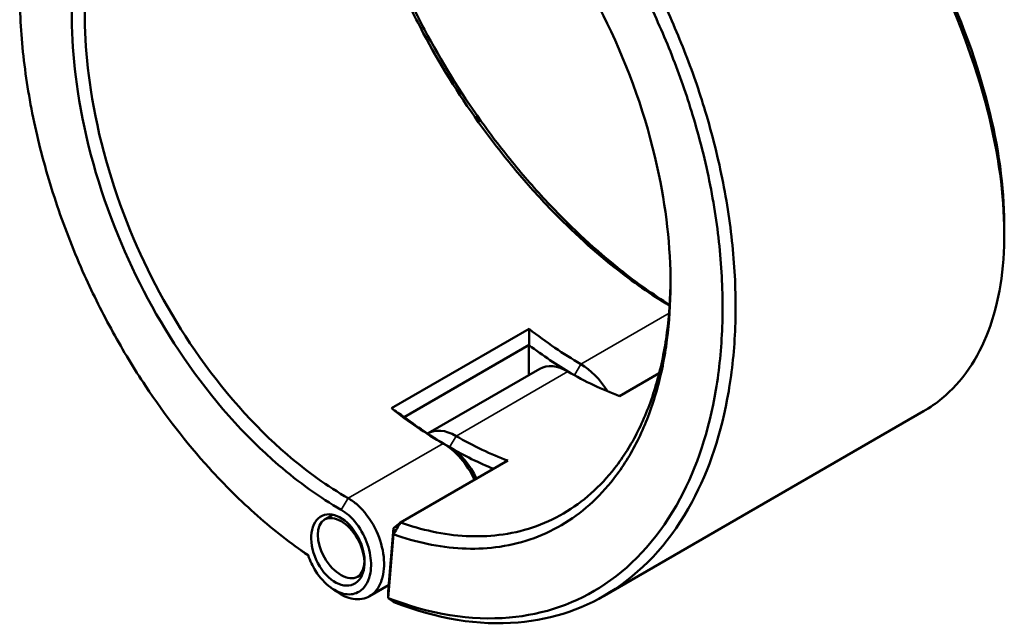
# Model space of a CAD drawing. Header units: millimetres. Extents: x 0 to 898, y 0 to 874.
# Tile 15 of 16: x 614 to 829, y 610 to 742. Entities that reach past the tile are written whole.
import ezdxf

# ---------------------------------------------------------------- set-up
doc = ezdxf.new("R2010")
doc.units = ezdxf.units.MM
doc.layers.add('Visible (ANSI)', color=7, linetype='Continuous', lineweight=50)
doc.layers.add('Visible Narrow (ANSI)', color=7, linetype='Continuous', lineweight=35)

msp = doc.modelspace()

# ---------------------------------------------------------------- linework, layer by layer
at = {"layer": 'Visible (ANSI)'}
for p, q in [((725.455, 674.727), (695.403, 657.377)), ((698.195, 655.474), (725.452, 671.211)), ((725.436, 664.634), (725.436, 671.181)), ((727.821, 666.012), (703.426, 651.927)), ((745.215, 660.053), (753.878, 665.055)), ((811.594, 656.72), (741.853, 616.454)), ((697.376, 632.434), (720.82, 645.969)), ((682.621, 634.142), (680.788, 633.084)), ((695.823, 631.242), (697.376, 632.434)), ((695.823, 631.242), (694.672, 617.349)), ((695.838, 629.876), (695.823, 631.242)), ((694.685, 615.959), (695.838, 629.876)), ((689.097, 621.253), (687.988, 620.613)), ((694.789, 618.766), (690.604, 616.35)), ((694.672, 617.349), (694.685, 615.959))]:
    msp.add_line(p, q, dxfattribs=at)
for centre, major_axis, start_param, end_param in [((736.749, 740.525), (-45, 77.942), 2.177782, 2.3561945), ((735.335, 739.709), (46, -79.674), 5.3450197, 5.4868576), ((733.921, 655.446), (-6.1, 10.566), 5.4977871, 6.2831853), ((736.749, 657.079), (-6.1, 10.566), 4.7604338, 5.4977872), ((733.921, 738.892), (45, -77.942), 5.4977872, 5.6761997), ((706.697, 723.174), (45, -77.942), 5.3193747, 5.4977872), ((708.112, 723.991), (-46, 79.674), 2.2034271, 2.3561945), ((709.526, 641.362), (-6.1, 10.566), 5.4977871, 6.3032905), ((706.697, 639.729), (6.1, -10.566), 1.4345484, 2.3561945), ((709.526, 724.807), (-45, 77.942), 2.3561945, 2.534607), ((708.112, 640.545), (-5.1, 8.833), 4.5492062, 5.4977872), ((708.112, 723.991), (46, -79.674), 5.4977872, 5.645566)]:
    msp.add_ellipse(centre, major_axis=major_axis, ratio=0.5773503, start_param=start_param, end_param=end_param, dxfattribs=at)
for centre, major_axis, ratio in [((683.699, 626.451), (3.405, -7.485), 0.6318214), ((684.388, 626.848), (3.6, -6.235), 0.5773503)]:
    msp.add_ellipse(centre, major_axis=major_axis, ratio=ratio, dxfattribs=at)
for points, knots in [([(677.219, 625.281), (673.451, 627.842), (669.735, 630.736), (662.489, 637.124), (658.958, 640.617), (650.616, 649.835), (645.953, 655.851), (639.169, 666.06), (636.791, 669.983), (632.344, 678.048), (630.275, 682.191), (626.145, 691.373), (624.15, 696.441), (620.68, 706.672), (619.205, 711.836), (616.809, 722.14), (615.888, 727.282), (614.62, 737.426), (614.273, 742.429), (614.218, 747.306), (614.107, 757.06), (615.168, 766.306), (619.859, 784.177), (623.847, 792.503), (633.975, 805.304), (639.955, 809.992), (653.986, 816.121), (662.159, 817.277), (670.743, 816.361)], [-3.0617291, -3.0617291, -3.0617291, -3.0617291, -2.9120311, -2.9120311, -2.7623332, -2.7623332, -2.5445197, -2.5445197, -2.4163941, -2.4163941, -2.2882686, -2.2882686, -2.1375326, -2.1375326, -1.9867966, -1.9867966, -1.8360607, -1.8360607, -1.6853247, -1.6853247, -1.6853247, -1.3838528, -1.3838528, -1.03798, -1.03798, -0.7146722, -0.7146722, -0.3667941, -0.3667941, -0.3667941, -0.3667941]), ([(771.944, 812.046), (780.125, 804.142), (787.934, 795.116), (801.938, 775.81), (808.142, 765.546), (818.717, 744.07), (822.925, 732.847), (827.99, 712.848), (829.209, 703.944), (829.236, 695.849), (829.249, 691.802), (828.966, 687.956), (827.814, 680.754), (826.945, 677.397), (824.641, 671.25), (823.206, 668.458), (819.802, 663.504), (817.834, 661.34), (814.357, 658.472), (813.013, 657.539), (811.594, 656.72)], [-2.7717693, -2.7717693, -2.7717693, -2.7717693, -2.446457, -2.446457, -2.1231586, -2.1231586, -1.7773097, -1.7773097, -1.4758255, -1.4758255, -1.4758255, -1.3250834, -1.3250834, -1.1743413, -1.1743413, -1.0235992, -1.0235992, -0.8728572, -0.8728572, -0.7866887, -0.7866887, -0.7866887, -0.7866887]), ([(829.237, 697.358), (829.237, 697.496), (829.236, 697.635), (829.236, 697.774), (829.195, 705.734), (827.984, 714.484), (822.983, 734.126), (818.839, 745.14), (808.443, 766.205), (802.349, 776.267), (788.368, 795.514), (780.418, 804.638), (772.096, 812.568)], [1.4705573, 1.4705573, 1.4705573, 1.4705573, 1.4758255, 1.4758255, 1.4758255, 1.7773097, 1.7773097, 2.1231586, 2.1231586, 2.446457, 2.446457, 2.7830047, 2.7830047, 2.7830047, 2.7830047]), ([(680.222, 800.059), (676.241, 801.02), (672.322, 801.49), (665.857, 801.434), (663.248, 801.163), (658.201, 800.127), (655.764, 799.363), (648.859, 796.389), (644.699, 793.491), (638.963, 787.565), (637.028, 785.084), (633.581, 779.602), (632.068, 776.603), (629.5, 770.154), (628.444, 766.704), (626.812, 759.433), (626.237, 755.612), (625.909, 751.649), (625.252, 743.721), (625.588, 735.222), (628.479, 716.1), (631.468, 705.397), (639.538, 685.682), (644.418, 676.608), (656.203, 659.404), (663.25, 651.439), (675.184, 641.176), (679.779, 637.888), (684.425, 635.206)], [-2.8764446, -2.8764446, -2.8764446, -2.8764446, -2.6912754, -2.6912754, -2.5606895, -2.5606895, -2.4301035, -2.4301035, -2.1738189, -2.1738189, -2.0230633, -2.0230633, -1.8723076, -1.8723076, -1.721552, -1.721552, -1.5707963, -1.5707963, -1.5707963, -1.269285, -1.269285, -0.9073789, -0.9073789, -0.5757642, -0.5757642, -0.2142133, -0.2142133, 0, 0, 0, 0]), ([(685.981, 637.729), (681.447, 640.347), (676.962, 643.554), (665.312, 653.566), (658.432, 661.334), (646.914, 678.121), (642.141, 686.978), (634.236, 706.233), (631.3, 716.693), (628.445, 735.397), (628.101, 743.716), (628.73, 751.481), (629.044, 755.364), (629.6, 759.108), (631.183, 766.235), (632.21, 769.617), (634.712, 775.944), (636.187, 778.887), (639.552, 784.269), (641.442, 786.706), (647.047, 792.529), (651.117, 795.379), (657.875, 798.309), (660.261, 799.063), (665.203, 800.086), (667.76, 800.356), (673.966, 800.418), (677.671, 799.993), (681.436, 799.119)], [0, 0, 0, 0, 0.2142133, 0.2142133, 0.5757642, 0.5757642, 0.9073789, 0.9073789, 1.269285, 1.269285, 1.5707963, 1.5707963, 1.5707963, 1.721552, 1.721552, 1.8723076, 1.8723076, 2.0230633, 2.0230633, 2.1738189, 2.1738189, 2.4301035, 2.4301035, 2.5606895, 2.5606895, 2.6912754, 2.6912754, 2.8701142, 2.8701142, 2.8701142, 2.8701142]), ([(687.182, 795.51), (687.023, 792.298), (687.107, 788.907), (687.438, 785.376), (687.766, 781.865), (688.336, 778.215), (689.946, 770.723), (690.985, 766.88), (693.51, 759.088), (694.995, 755.138), (698.376, 747.223), (700.273, 743.257), (705.89, 732.647), (709.961, 726.072), (716.712, 716.628), (719.094, 713.523), (724.026, 707.531), (726.575, 704.643), (733.985, 696.826), (738.993, 692.215), (748.075, 685.005), (752.124, 682.186), (756.142, 679.779)], [-1.7224072, -1.7224072, -1.7224072, -1.7224072, -1.5707963, -1.5707963, -1.5707963, -1.4200407, -1.4200407, -1.269285, -1.269285, -1.1185294, -1.1185294, -0.9677737, -0.9677737, -0.7114891, -0.7114891, -0.5809031, -0.5809031, -0.4503172, -0.4503172, -0.2103215, -0.2103215, -0.0208228, -0.0208228, -0.0208228, -0.0208228]), ([(756.156, 679.994), (752.536, 682.249), (748.899, 684.826), (740.095, 691.819), (734.966, 696.547), (727.379, 704.56), (724.77, 707.52), (719.723, 713.662), (717.285, 716.844), (710.381, 726.519), (706.221, 733.253), (700.485, 744.114), (698.55, 748.173), (695.103, 756.271), (693.59, 760.309), (691.021, 768.276), (689.965, 772.203), (688.334, 779.857), (687.759, 783.584), (687.43, 787.168), (687.241, 789.232), (687.134, 791.248), (687.11, 793.209)], [0.0439589, 0.0439589, 0.0439589, 0.0439589, 0.2103215, 0.2103215, 0.4503172, 0.4503172, 0.5809031, 0.5809031, 0.7114891, 0.7114891, 0.9677737, 0.9677737, 1.1185294, 1.1185294, 1.269285, 1.269285, 1.4200407, 1.4200407, 1.5707963, 1.5707963, 1.5707963, 1.6575875, 1.6575875, 1.6575875, 1.6575875]), ([(695.838, 629.876), (698.311, 628.994), (700.774, 628.293), (708.348, 626.694), (713.368, 626.443), (720.716, 627.351), (723.228, 627.919), (728.054, 629.541), (730.368, 630.595), (736.872, 634.41), (740.722, 637.841), (745.91, 644.549), (747.63, 647.307), (750.63, 653.305), (751.909, 656.547), (753.997, 663.44), (754.806, 667.091), (755.935, 674.722), (756.255, 678.701), (756.328, 682.799), (756.473, 690.995), (755.621, 699.667), (751.635, 718.942), (748.075, 729.581), (739.035, 748.891), (733.746, 757.649), (721.262, 773.976), (713.942, 781.36), (704.984, 788.115), (703.677, 789.047), (702.363, 789.933)], [-2.9668095, -2.9668095, -2.9668095, -2.9668095, -2.8530315, -2.8530315, -2.6130273, -2.6130273, -2.4824181, -2.4824181, -2.3518089, -2.3518089, -2.0955839, -2.0955839, -1.9448633, -1.9448633, -1.7941426, -1.7941426, -1.643422, -1.643422, -1.4927014, -1.4927014, -1.4927014, -1.1912602, -1.1912602, -0.8293786, -0.8293786, -0.49784, -0.49784, -0.1363374, -0.1363374, -0.0751045, -0.0751045, -0.0751045, -0.0751045]), ([(722.67, 787.734), (725.632, 784.708), (728.508, 781.484), (734.233, 774.457), (737.067, 770.629), (744.052, 760.243), (747.966, 753.43), (753.422, 742.201), (755.277, 737.954), (758.625, 729.352), (760.118, 724.997), (762.949, 715.48), (764.211, 710.311), (766.173, 700.041), (766.872, 694.94), (767.69, 684.92), (767.81, 680.002), (767.468, 670.46), (767.006, 665.837), (766.258, 661.414), (764.762, 652.567), (762.117, 644.526), (754.221, 629.756), (748.64, 623.406), (735.838, 614.823), (728.746, 612.354), (712.762, 610.967), (703.764, 612.42), (694.685, 615.959)], [-2.8158601, -2.8158601, -2.8158601, -2.8158601, -2.6887397, -2.6887397, -2.5528778, -2.5528778, -2.3350555, -2.3350555, -2.2069247, -2.2069247, -2.0787939, -2.0787939, -1.9280518, -1.9280518, -1.7773097, -1.7773097, -1.6265676, -1.6265676, -1.4758255, -1.4758255, -1.4758255, -1.1743413, -1.1743413, -0.8281609, -0.8281609, -0.5040431, -0.5040431, -0.1487092, -0.1487092, -0.1487092, -0.1487092]), ([(695.943, 615.055), (705.245, 611.395), (714.468, 609.884), (730.794, 611.279), (738.011, 613.778), (751.051, 622.48), (756.741, 628.925), (764.803, 643.928), (767.509, 652.101), (769.046, 661.098), (769.815, 665.597), (770.292, 670.301), (770.655, 680.011), (770.54, 685.017), (769.72, 695.22), (769.014, 700.416), (767.028, 710.88), (765.747, 716.147), (762.873, 725.848), (761.354, 730.288), (757.949, 739.06), (756.061, 743.392), (750.506, 754.847), (746.518, 761.8), (739.398, 772.4), (736.509, 776.307), (731.27, 782.744), (728.978, 785.366), (726.629, 787.865)], [0.1460669, 0.1460669, 0.1460669, 0.1460669, 0.5040431, 0.5040431, 0.8281609, 0.8281609, 1.1743413, 1.1743413, 1.4758255, 1.4758255, 1.4758255, 1.6265676, 1.6265676, 1.7773097, 1.7773097, 1.9280518, 1.9280518, 2.0787939, 2.0787939, 2.2069247, 2.2069247, 2.3350555, 2.3350555, 2.5528778, 2.5528778, 2.6887397, 2.6887397, 2.7888475, 2.7888475, 2.7888475, 2.7888475]), ([(756.341, 685.343), (756.338, 684.935), (756.333, 684.529), (756.325, 684.124), (756.247, 680.118), (755.926, 676.228), (754.807, 668.772), (754.009, 665.206), (751.954, 658.476), (750.696, 655.313), (747.752, 649.461), (746.064, 646.772), (740.979, 640.234), (737.21, 636.893), (730.848, 633.183), (728.585, 632.158), (723.867, 630.584), (721.413, 630.034), (714.235, 629.158), (709.332, 629.41), (702.022, 630.959), (699.704, 631.614), (697.376, 632.434)], [1.4774699, 1.4774699, 1.4774699, 1.4774699, 1.4927014, 1.4927014, 1.4927014, 1.643422, 1.643422, 1.7941426, 1.7941426, 1.9448633, 1.9448633, 2.0955839, 2.0955839, 2.3518089, 2.3518089, 2.4824181, 2.4824181, 2.6130273, 2.6130273, 2.8530315, 2.8530315, 2.962783, 2.962783, 2.962783, 2.962783]), ([(683.39, 617.355), (684.585, 616.511), (685.831, 615.966), (688.359, 615.544), (689.625, 615.76), (691.341, 616.792), (691.92, 617.352), (692.391, 618.051), (692.861, 618.75), (693.224, 619.589), (693.841, 622.041), (693.894, 623.819), (693.319, 627.536), (692.686, 629.472), (690.778, 633.204), (689.449, 634.962), (687.33, 636.848), (686.659, 637.337), (685.981, 637.729)], [-3.2432709, -3.2432709, -3.2432709, -3.2432709, -2.8142821, -2.8142821, -2.3328191, -2.3328191, -2.0319047, -2.0319047, -2.0319047, -1.7309903, -1.7309903, -1.2495272, -1.2495272, -0.7641814, -0.7641814, -0.2321496, -0.2321496, 0, 0, 0, 0]), ([(684.425, 635.206), (684.983, 634.884), (685.534, 634.483), (687.278, 632.94), (688.377, 631.502), (689.973, 628.429), (690.514, 626.825), (691.027, 623.722), (691.004, 622.224), (690.516, 620.141), (690.222, 619.424), (689.834, 618.824), (689.447, 618.223), (688.966, 617.738), (687.53, 616.837), (686.462, 616.64), (684.283, 616.989), (683.183, 617.478), (680.914, 619.132), (679.766, 620.396), (678.173, 622.927), (677.621, 624.09), (677.219, 625.281)], [0, 0, 0, 0, 0.2321496, 0.2321496, 0.7641814, 0.7641814, 1.2495272, 1.2495272, 1.7309903, 1.7309903, 2.0319047, 2.0319047, 2.0319047, 2.3328191, 2.3328191, 2.8142821, 2.8142821, 3.2589381, 3.2589381, 3.776865, 3.776865, 4.1479233, 4.1479233, 4.1479233, 4.1479233]), ([(695.838, 629.876), (696.095, 630.302), (696.351, 630.729), (696.864, 631.581), (697.12, 632.007), (697.376, 632.434)], [-0.29867334, -0.29867334, -0.29867334, -0.29867334, -0.14934969, -0.14934969, 0, 0, 0, 0]), ([(695.943, 615.055), (695.733, 615.206), (695.524, 615.356), (695.104, 615.657), (694.895, 615.808), (694.685, 615.959)], [-0.27002045, -0.27002045, -0.27002045, -0.27002045, -0.1350169, -0.1350169, 0, 0, 0, 0])]:
    msp.add_open_spline(points, degree=3, knots=knots, dxfattribs=at)
for points in [[(829.237, 697.358), (829.237, 696.765), (829.237, 696.173), (829.237, 695.581)], [(725.455, 674.727), (725.462, 673.554), (725.46, 672.381), (725.452, 671.211)], [(695.403, 657.377), (696.331, 656.736), (697.262, 656.101), (698.195, 655.474)], [(676.822, 625.541), (676.444, 625.808), (676.067, 626.074), (675.689, 626.341)], [(676.822, 625.541), (676.957, 625.446), (677.092, 625.351), (677.227, 625.256)], [(683.39, 617.355), (683.012, 617.622), (682.635, 617.888), (682.257, 618.155)]]:
    msp.add_open_spline(points, degree=3, dxfattribs=at)
for points, weights in [([(725.452, 671.211), (725.444, 671.196), (725.436, 671.181)], [1.0759730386, 1.07597643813, 1.0759798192]), ([(698.212, 655.464), (698.204, 655.469), (698.195, 655.474)], [1.0759798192, 1.07597643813, 1.0759730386])]:
    msp.add_rational_spline(points, weights, degree=2, dxfattribs=at)
at = {"layer": 'Visible Narrow (ANSI)'}
for p, q in [((756.023, 678.168), (736.749, 667.04)), ((735.343, 664.605), (736.749, 667.04)), ((709.526, 651.323), (733.921, 665.407)), ((706.697, 649.69), (685.981, 637.729)), ((708.112, 648.873), (706.697, 649.69)), ((708.112, 648.873), (709.526, 651.323)), ((684.425, 635.206), (685.981, 637.729))]:
    msp.add_line(p, q, dxfattribs=at)

doc.saveas('drawing.dxf')
